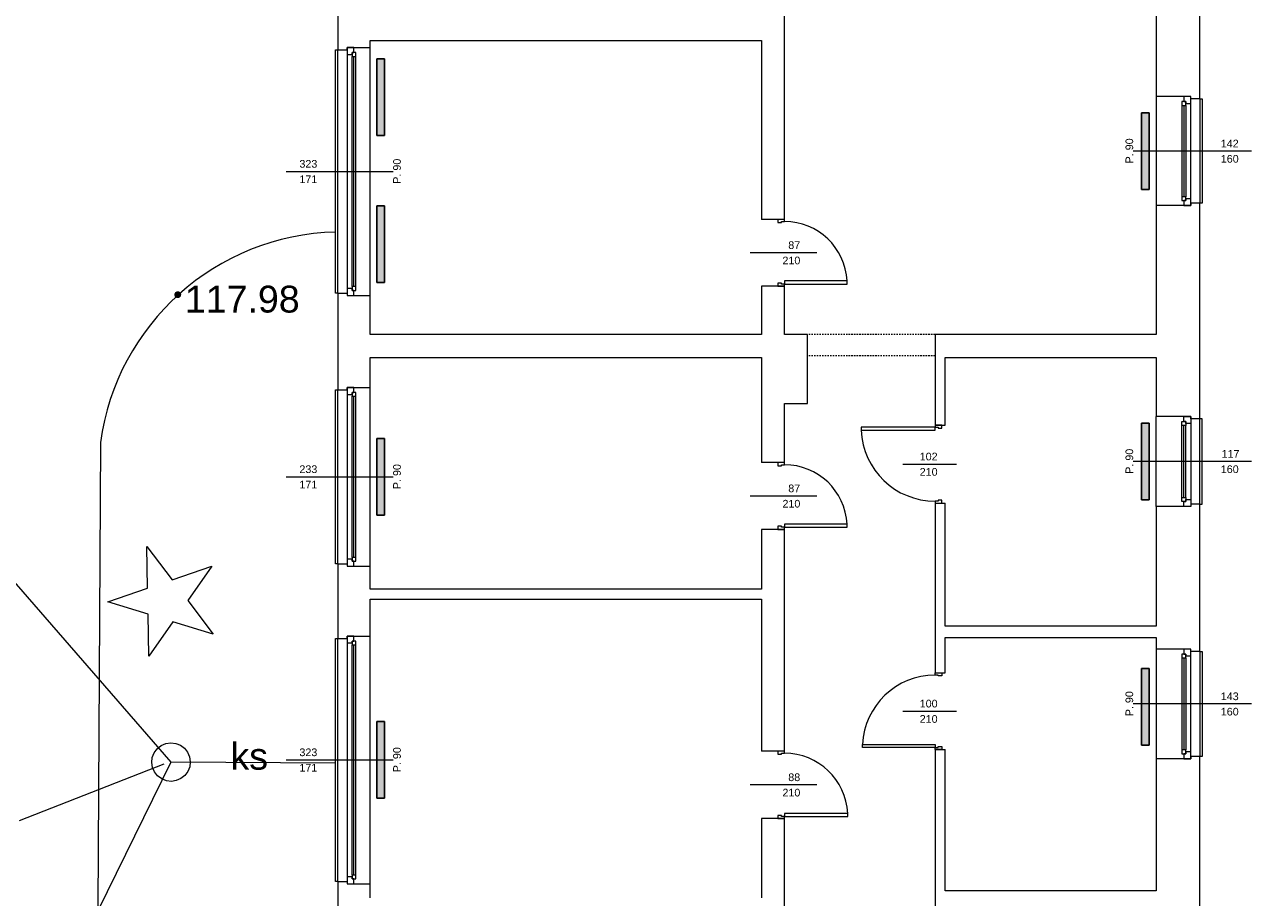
# Model space of a CAD drawing. Header units: millimetres. Extents: x 12683 to 90307, y 30842 to 62253.
# Tile 71 of 152: x 51251 to 52850, y 39525 to 40663. Entities that reach past the tile are written whole.
import ezdxf
from ezdxf.enums import TextEntityAlignment as Align

# ---------------------------------------------------------------- set-up
doc = ezdxf.new("R2010")
doc.units = ezdxf.units.MM
doc.header["$LTSCALE"] = 0.6
doc.linetypes.add('CIEPLA', pattern=[5.7625, 3.175, -2.5875])
for name, color, linetype, lineweight in [('zzz_podklady_drzwi_opisy', 252, 'Continuous', 15), ('zzz_podklady_konstrukcja', 252, 'CIEPLA', 15), ('zzz_podklady_okna_opisy', 252, 'Continuous', 15), ('zzz_podklady_sciany', 252, 'Continuous', 15), ('zzzz_mapa', 252, 'Continuous', 15)]:
    doc.layers.add(name, color=color, linetype=linetype, lineweight=lineweight)
doc.layers.add('zzz_podklady_grzejniki_ist', color=252, linetype='Continuous')
doc.styles.add('Arial', font='arial.ttf')
doc.styles.add('GENERATED_STYLE_1', font='ARIAL.TTF')

msp = doc.modelspace()

# ---------------------------------------------------------------- hatches: boundary and pattern name
at = {"layer": 'zzz_podklady_grzejniki_ist'}
for points in [[(51710.5, 40518), (51720.5, 40518), (51720.5, 40618), (51710.5, 40618)], [(52706.5, 40447.7), (52716.5, 40447.7), (52716.5, 40547.7), (52706.5, 40547.7)], [(51710.5, 40326.3), (51720.5, 40326.3), (51720.5, 40426.3), (51710.5, 40426.3)], [(52706.5, 40043.2), (52716.5, 40043.2), (52716.5, 40143.2), (52706.5, 40143.2)], [(51710.5, 40023.2), (51720.5, 40023.2), (51720.5, 40123.2), (51710.5, 40123.2)], [(52706.5, 39723.3), (52716.5, 39723.3), (52716.5, 39823.3), (52706.5, 39823.3)], [(51710.5, 39654.2), (51720.5, 39654.2), (51720.5, 39754.2), (51710.5, 39754.2)]]:
    msp.add_hatch(color=256, dxfattribs=at).paths.add_polyline_path(points, flags=0)
at = {"layer": 'zzzz_mapa'}
msp.add_hatch(color=256, dxfattribs=at).paths.add_polyline_path([(51450.9, 40315.1), (51449.8, 40314.9), (51448.7, 40314.4), (51447.8, 40313.7), (51447.1, 40312.7), (51446.7, 40311.6), (51446.5, 40310.5), (51446.7, 40309.3), (51447.2, 40308.2), (51447.9, 40307.3), (51448.9, 40306.6), (51450, 40306.2), (51451.2, 40306.1), (51452.3, 40306.3), (51453.4, 40306.7), (51454.3, 40307.5), (51455, 40308.4), (51455.4, 40309.5), (51455.5, 40310.7), (51455.4, 40311.8), (51454.9, 40312.9), (51454.2, 40313.8), (51453.2, 40314.5), (51452.1, 40314.9)])

# ---------------------------------------------------------------- linework, layer by layer
at = {"layer": 'zzz_podklady_drzwi_opisy'}
for p, q in [((52241.5, 40408.7), (52232.5, 40408.7)), ((52232.5, 40408.7), (52232.5, 40404.7)), ((52241.5, 40408.7), (52232.5, 40408.7)), ((52241.5, 40408.7), (52232.5, 40408.7)), ((52232.5, 40404.7), (52237.5, 40404.7)), ((52237.5, 40404.7), (52237.5, 40405.9)), ((52237.5, 40405.9), (52241.5, 40405.9)), ((52241.5, 40405.9), (52241.5, 40408.7)), ((52283.6, 40365.2), (52196.5, 40365.2)), ((52237.5, 40325.7), (52232.5, 40325.7)), ((52232.5, 40325.7), (52232.5, 40321.7)), ((52237.5, 40324.5), (52237.5, 40325.7)), ((52241.5, 40324.5), (52237.5, 40324.5)), ((52322.9, 40328.5), (52241.5, 40328.5)), ((52241.5, 40328.5), (52241.5, 40324.5)), ((52241.5, 40321.7), (52241.5, 40324.5)), ((52241.5, 40324.5), (52322.9, 40324.5)), ((52322.9, 40324.5), (52322.9, 40328.5)), ((52241.5, 40321.7), (52232.5, 40321.7)), ((52232.5, 40321.7), (52241.5, 40321.7)), ((52241.5, 40321.7), (52232.5, 40321.7)), ((52437.5, 40137.9), (52341.1, 40137.9)), ((52341.1, 40137.9), (52341.1, 40133.9)), ((52341.1, 40133.9), (52437.5, 40133.9)), ((52437.5, 40140.7), (52446.5, 40140.7)), ((52437.5, 40140.7), (52437.5, 40137.9)), ((52446.5, 40140.7), (52437.5, 40140.7)), ((52437.5, 40140.7), (52446.5, 40140.7)), ((52437.5, 40137.9), (52441.5, 40137.9)), ((52437.5, 40133.9), (52437.5, 40137.9)), ((52441.5, 40137.9), (52441.5, 40136.7)), ((52441.5, 40136.7), (52446.5, 40136.7)), ((52446.5, 40136.7), (52446.5, 40140.7)), ((52241.5, 40091.7), (52232.5, 40091.7)), ((52232.5, 40091.7), (52232.5, 40087.7)), ((52241.5, 40091.7), (52232.5, 40091.7)), ((52241.5, 40091.7), (52232.5, 40091.7)), ((52232.5, 40087.7), (52237.5, 40087.7)), ((52237.5, 40087.7), (52237.5, 40088.9)), ((52237.5, 40088.9), (52241.5, 40088.9)), ((52241.5, 40088.9), (52241.5, 40091.7)), ((52395.4, 40089.7), (52465.5, 40089.7)), ((52283.6, 40048.2), (52196.5, 40048.2)), ((52441.5, 40041.5), (52437.5, 40041.5)), ((52437.5, 40041.5), (52437.5, 40038.7)), ((52437.5, 40038.7), (52446.5, 40038.7)), ((52437.5, 40038.7), (52446.5, 40038.7)), ((52437.5, 40038.7), (52446.5, 40038.7)), ((52446.5, 40042.7), (52441.5, 40042.7)), ((52441.5, 40042.7), (52441.5, 40041.5)), ((52446.5, 40038.7), (52446.5, 40042.7)), ((52237.5, 40008.7), (52232.5, 40008.7)), ((52232.5, 40008.7), (52232.5, 40004.7)), ((52241.5, 40004.7), (52232.5, 40004.7)), ((52232.5, 40004.7), (52241.5, 40004.7)), ((52241.5, 40004.7), (52232.5, 40004.7)), ((52237.5, 40007.5), (52237.5, 40008.7)), ((52241.5, 40007.5), (52237.5, 40007.5)), ((52322.9, 40011.5), (52241.5, 40011.5)), ((52241.5, 40011.5), (52241.5, 40007.5)), ((52241.5, 40004.7), (52241.5, 40007.5)), ((52241.5, 40007.5), (52322.9, 40007.5)), ((52322.9, 40007.5), (52322.9, 40011.5)), ((52437.5, 39817.7), (52446.5, 39817.7)), ((52437.5, 39814.9), (52437.5, 39817.7)), ((52437.5, 39817.7), (52446.5, 39817.7)), ((52437.5, 39817.7), (52446.5, 39817.7)), ((52441.5, 39814.9), (52437.5, 39814.9)), ((52441.5, 39813.7), (52441.5, 39814.9)), ((52446.5, 39813.7), (52441.5, 39813.7)), ((52446.5, 39817.7), (52446.5, 39813.7)), ((52395.4, 39767.7), (52465.5, 39767.7)), ((52241.5, 39715.7), (52232.5, 39715.7)), ((52232.5, 39715.7), (52232.5, 39711.7)), ((52241.5, 39715.7), (52232.5, 39715.7)), ((52241.5, 39715.7), (52232.5, 39715.7)), ((52241.5, 39712.9), (52241.5, 39715.7)), ((52343.1, 39720.5), (52343.1, 39724.5)), ((52343.1, 39724.5), (52437.5, 39724.5)), ((52437.5, 39720.5), (52343.1, 39720.5)), ((52437.5, 39724.5), (52437.5, 39720.5)), ((52437.5, 39717.7), (52437.5, 39720.5)), ((52437.5, 39720.5), (52441.5, 39720.5)), ((52437.5, 39717.7), (52446.5, 39717.7)), ((52446.5, 39717.7), (52437.5, 39717.7)), ((52437.5, 39717.7), (52446.5, 39717.7)), ((52441.5, 39720.5), (52441.5, 39721.7)), ((52441.5, 39721.7), (52446.5, 39721.7)), ((52446.5, 39721.7), (52446.5, 39717.7)), ((52232.5, 39711.7), (52237.5, 39711.7)), ((52237.5, 39711.7), (52237.5, 39712.9)), ((52237.5, 39712.9), (52241.5, 39712.9)), ((52283.6, 39671.7), (52196.5, 39671.7)), ((52237.5, 39631.7), (52232.5, 39631.7)), ((52232.5, 39631.7), (52232.5, 39627.7)), ((52241.5, 39627.7), (52232.5, 39627.7)), ((52232.5, 39627.7), (52241.5, 39627.7)), ((52241.5, 39627.7), (52232.5, 39627.7)), ((52237.5, 39630.5), (52237.5, 39631.7)), ((52241.5, 39630.5), (52237.5, 39630.5)), ((52323.9, 39634.5), (52241.5, 39634.5)), ((52241.5, 39634.5), (52241.5, 39630.5)), ((52241.5, 39627.7), (52241.5, 39630.5)), ((52241.5, 39630.5), (52323.9, 39630.5)), ((52323.9, 39630.5), (52323.9, 39634.5))]:
    msp.add_line(p, q, dxfattribs=at)
for centre, radius, start, end in [((52241.5, 40324.5), 81.4, 2.8167, 90), ((52437.5, 40137.9), 96.4, 182.3781, 270), ((52241.5, 40007.5), 81.4, 2.8167, 90), ((52437.5, 39720.5), 94.4, 90, 177.5715), ((52241.5, 39630.5), 82.4, 2.7824, 90)]:
    msp.add_arc(centre, radius, start, end, dxfattribs=at)
at = {"layer": 'zzz_podklady_grzejniki_ist'}
for p, q in [((51710.5, 40618), (51720.5, 40618)), ((51710.5, 40618), (51710.5, 40518)), ((51720.5, 40618), (51720.5, 40518)), ((52706.5, 40547.7), (52716.5, 40547.7)), ((52706.5, 40547.7), (52706.5, 40447.7)), ((52716.5, 40547.7), (52716.5, 40447.7)), ((51720.5, 40518), (51710.5, 40518)), ((52716.5, 40447.7), (52706.5, 40447.7)), ((51710.5, 40426.3), (51720.5, 40426.3)), ((51710.5, 40426.3), (51710.5, 40326.3)), ((51720.5, 40426.3), (51720.5, 40326.3)), ((51720.5, 40326.3), (51710.5, 40326.3)), ((52706.5, 40143.2), (52716.5, 40143.2)), ((52706.5, 40143.2), (52706.5, 40043.2)), ((52716.5, 40143.2), (52716.5, 40043.2)), ((51710.5, 40123.2), (51720.5, 40123.2)), ((51710.5, 40123.2), (51710.5, 40023.2)), ((51720.5, 40123.2), (51720.5, 40023.2)), ((52716.5, 40043.2), (52706.5, 40043.2)), ((51720.5, 40023.2), (51710.5, 40023.2)), ((52706.5, 39823.3), (52716.5, 39823.3)), ((52706.5, 39823.3), (52706.5, 39723.3)), ((52716.5, 39823.3), (52716.5, 39723.3)), ((51710.5, 39754.2), (51720.5, 39754.2)), ((51710.5, 39754.2), (51710.5, 39654.2)), ((51720.5, 39754.2), (51720.5, 39654.2)), ((52716.5, 39723.3), (52706.5, 39723.3)), ((51720.5, 39654.2), (51710.5, 39654.2))]:
    msp.add_line(p, q, dxfattribs=at)
at = {"layer": 'zzz_podklady_konstrukcja'}
for p, q in [((52437.5, 40258.7), (52271.5, 40258.7)), ((52437.5, 40230.7), (52271.5, 40230.7))]:
    msp.add_line(p, q, dxfattribs=at)
at = {"layer": 'zzz_podklady_sciany'}
for p, q in [((52725.5, 40977.7), (52725.5, 40568.7)), ((52782.5, 40565.7), (52782.5, 40977.7)), ((51659.5, 40683.7), (51659.5, 40629.7)), ((52241.5, 40408.7), (52241.5, 40683.7)), ((51656.5, 40312.7), (51656.5, 40629.7)), ((51656.5, 40629.7), (51659.5, 40629.7)), ((51659.5, 40629.7), (51671.5, 40629.7)), ((51659.5, 40312.7), (51659.5, 40629.7)), ((51671.5, 40629.7), (51671.5, 40632.7)), ((51671.5, 40632.7), (51680.5, 40632.7)), ((51680.5, 40632.7), (51671.5, 40632.7)), ((51671.5, 40632.7), (51680.5, 40632.7)), ((51680.5, 40632.7), (51701.5, 40632.7)), ((51701.5, 40632.7), (51701.5, 40641.7)), ((51701.5, 40641.7), (52211.5, 40641.7)), ((51701.5, 40309.7), (51701.5, 40632.7)), ((51701.5, 40309.7), (51701.5, 40632.7)), ((52211.5, 40641.7), (52211.5, 40408.7)), ((52761.5, 40568.7), (52725.5, 40568.7)), ((52725.5, 40568.7), (52725.5, 40426.7)), ((52725.5, 40568.7), (52725.5, 40426.7)), ((52770.5, 40568.7), (52761.5, 40568.7)), ((52770.5, 40568.7), (52761.5, 40568.7)), ((52770.5, 40568.7), (52761.5, 40568.7)), ((52770.5, 40565.7), (52770.5, 40568.7)), ((52782.5, 40565.7), (52770.5, 40565.7)), ((52782.5, 40565.7), (52782.5, 40429.7)), ((52782.5, 40565.7), (52785.5, 40565.7)), ((52785.5, 40565.7), (52785.5, 40429.7)), ((52761.5, 40426.7), (52725.5, 40426.7)), ((52725.5, 40426.7), (52725.5, 40258.7)), ((52770.5, 40426.7), (52761.5, 40426.7)), ((52761.5, 40426.7), (52770.5, 40426.7)), ((52770.5, 40426.7), (52761.5, 40426.7)), ((52782.5, 40429.7), (52770.5, 40429.7)), ((52770.5, 40429.7), (52770.5, 40426.7)), ((52782.5, 40148.7), (52782.5, 40429.7)), ((52785.5, 40429.7), (52782.5, 40429.7)), ((52241.5, 40408.7), (52211.5, 40408.7)), ((51659.5, 40312.7), (51656.5, 40312.7)), ((51659.5, 40312.7), (51671.5, 40312.7)), ((51659.5, 40312.7), (51659.5, 40186.7)), ((51671.5, 40312.7), (51671.5, 40309.7)), ((51671.5, 40309.7), (51680.5, 40309.7)), ((51671.5, 40309.7), (51680.5, 40309.7)), ((51671.5, 40309.7), (51680.5, 40309.7)), ((51680.5, 40309.7), (51701.5, 40309.7)), ((51701.5, 40258.7), (51701.5, 40309.7)), ((52241.5, 40321.7), (52211.5, 40321.7)), ((52211.5, 40321.7), (52211.5, 40258.7)), ((52241.5, 40258.7), (52241.5, 40321.7)), ((52211.5, 40258.7), (51701.5, 40258.7)), ((52271.5, 40258.7), (52241.5, 40258.7)), ((52271.5, 40168.7), (52271.5, 40258.7)), ((52725.5, 40258.7), (52437.5, 40258.7)), ((52437.5, 40258.7), (52437.5, 40140.7)), ((51701.5, 40189.7), (51701.5, 40228.7)), ((51701.5, 40228.7), (52211.5, 40228.7)), ((52211.5, 40228.7), (52211.5, 40168.7)), ((52450.5, 40228.7), (52725.5, 40228.7)), ((52450.5, 40140.7), (52450.5, 40228.7)), ((52725.5, 40228.7), (52725.5, 40151.7)), ((51656.5, 39959.7), (51656.5, 40186.7)), ((51656.5, 40186.7), (51659.5, 40186.7)), ((51659.5, 40186.7), (51671.5, 40186.7)), ((51659.5, 39959.7), (51659.5, 40186.7)), ((51671.5, 40186.7), (51671.5, 40189.7)), ((51671.5, 40189.7), (51680.5, 40189.7)), ((51680.5, 40189.7), (51671.5, 40189.7)), ((51671.5, 40189.7), (51680.5, 40189.7)), ((51680.5, 40189.7), (51701.5, 40189.7)), ((51701.5, 39956.7), (51701.5, 40189.7)), ((51701.5, 39956.7), (51701.5, 40189.7)), ((52211.5, 40168.7), (52211.5, 40091.7)), ((52241.5, 40168.7), (52271.5, 40168.7)), ((52241.5, 40091.7), (52241.5, 40168.7)), ((52761.5, 40151.7), (52725.5, 40151.7)), ((52725.5, 40034.7), (52725.5, 40151.7)), ((52725.5, 40034.7), (52725.5, 40151.7)), ((52770.5, 40151.7), (52761.5, 40151.7)), ((52761.5, 40151.7), (52770.5, 40151.7)), ((52770.5, 40151.7), (52761.5, 40151.7)), ((52770.5, 40148.7), (52770.5, 40151.7)), ((52782.5, 40148.7), (52770.5, 40148.7)), ((52782.5, 40037.7), (52782.5, 40148.7)), ((52785.5, 40148.7), (52782.5, 40148.7)), ((52785.5, 40037.7), (52785.5, 40148.7)), ((52437.5, 40140.7), (52450.5, 40140.7)), ((52241.5, 40091.7), (52211.5, 40091.7)), ((52437.5, 40038.7), (52450.5, 40038.7)), ((52437.5, 40038.7), (52437.5, 39817.7)), ((52450.5, 39878.7), (52450.5, 40038.7)), ((52782.5, 40037.7), (52770.5, 40037.7)), ((52770.5, 40037.7), (52770.5, 40034.7)), ((52782.5, 39845.7), (52782.5, 40037.7)), ((52782.5, 40037.7), (52785.5, 40037.7)), ((52761.5, 40034.7), (52725.5, 40034.7)), ((52725.5, 40034.7), (52725.5, 39878.7)), ((52770.5, 40034.7), (52761.5, 40034.7)), ((52770.5, 40034.7), (52761.5, 40034.7)), ((52770.5, 40034.7), (52761.5, 40034.7)), ((52241.5, 40004.7), (52211.5, 40004.7)), ((52211.5, 40004.7), (52211.5, 39926.7)), ((52241.5, 39715.7), (52241.5, 40004.7)), ((51659.5, 39959.7), (51656.5, 39959.7)), ((51659.5, 39959.7), (51671.5, 39959.7)), ((51659.5, 39959.7), (51659.5, 39862.7)), ((51671.5, 39959.7), (51671.5, 39956.7)), ((51671.5, 39956.7), (51680.5, 39956.7)), ((51671.5, 39956.7), (51680.5, 39956.7)), ((51671.5, 39956.7), (51680.5, 39956.7)), ((51680.5, 39956.7), (51701.5, 39956.7)), ((51701.5, 39926.7), (51701.5, 39956.7)), ((52211.5, 39926.7), (51701.5, 39926.7)), ((51701.5, 39865.7), (51701.5, 39913.7)), ((51701.5, 39913.7), (52211.5, 39913.7)), ((52211.5, 39913.7), (52211.5, 39715.7)), ((52725.5, 39878.7), (52450.5, 39878.7)), ((51656.5, 39545.7), (51656.5, 39862.7)), ((51656.5, 39862.7), (51659.5, 39862.7)), ((51659.5, 39862.7), (51671.5, 39862.7)), ((51659.5, 39545.7), (51659.5, 39862.7)), ((51671.5, 39862.7), (51671.5, 39865.7)), ((51671.5, 39865.7), (51680.5, 39865.7)), ((51680.5, 39865.7), (51671.5, 39865.7)), ((51671.5, 39865.7), (51680.5, 39865.7)), ((51680.5, 39865.7), (51701.5, 39865.7)), ((51701.5, 39542.7), (51701.5, 39865.7)), ((51701.5, 39542.7), (51701.5, 39865.7)), ((52450.5, 39817.7), (52450.5, 39863.7)), ((52450.5, 39863.7), (52725.5, 39863.7)), ((52725.5, 39863.7), (52725.5, 39848.7)), ((52761.5, 39848.7), (52725.5, 39848.7)), ((52725.5, 39848.7), (52725.5, 39705.7)), ((52725.5, 39848.7), (52725.5, 39705.7)), ((52770.5, 39848.7), (52761.5, 39848.7)), ((52770.5, 39848.7), (52761.5, 39848.7)), ((52770.5, 39848.7), (52761.5, 39848.7)), ((52770.5, 39845.7), (52770.5, 39848.7)), ((52782.5, 39845.7), (52770.5, 39845.7)), ((52782.5, 39845.7), (52782.5, 39708.7)), ((52782.5, 39845.7), (52785.5, 39845.7)), ((52785.5, 39845.7), (52785.5, 39708.7)), ((52437.5, 39817.7), (52450.5, 39817.7)), ((52241.5, 39715.7), (52211.5, 39715.7)), ((52437.5, 39717.7), (52450.5, 39717.7)), ((52437.5, 39717.7), (52437.5, 39328.7)), ((52450.5, 39533.7), (52450.5, 39717.7)), ((52761.5, 39705.7), (52725.5, 39705.7)), ((52725.5, 39705.7), (52725.5, 39533.7)), ((52770.5, 39705.7), (52761.5, 39705.7)), ((52761.5, 39705.7), (52770.5, 39705.7)), ((52770.5, 39705.7), (52761.5, 39705.7)), ((52782.5, 39708.7), (52770.5, 39708.7)), ((52770.5, 39708.7), (52770.5, 39705.7)), ((52782.5, 39249.7), (52782.5, 39708.7)), ((52785.5, 39708.7), (52782.5, 39708.7)), ((52241.5, 39627.7), (52211.5, 39627.7)), ((52211.5, 39627.7), (52211.5, 39524.7)), ((52241.5, 39469.7), (52241.5, 39627.7)), ((51659.5, 39545.7), (51656.5, 39545.7)), ((51659.5, 39545.7), (51671.5, 39545.7)), ((51659.5, 39545.7), (51659.5, 39500.7)), ((51671.5, 39545.7), (51671.5, 39542.7)), ((51671.5, 39542.7), (51680.5, 39542.7)), ((51671.5, 39542.7), (51680.5, 39542.7)), ((51671.5, 39542.7), (51680.5, 39542.7)), ((51680.5, 39542.7), (51701.5, 39542.7)), ((51701.5, 39524.7), (51701.5, 39542.7)), ((52725.5, 39533.7), (52450.5, 39533.7))]:
    msp.add_line(p, q, dxfattribs=at)
at = {"layer": 'zzzz_mapa'}
msp.add_line((51432.7, 39698.6, 16.2), (51244.4, 39624.9, 16.2), dxfattribs=at)
at = {"layer": 'zzzz_mapa', "elevation": -4}
for points in [[(50333.5, 40977.7), (51442.2, 39701.4), (50091.5, 36950.7)], [(51656.5, 39700.2), (51442.2, 39701.4)]]:
    msp.add_lwpolyline(points, dxfattribs=at)
at = {"layer": 'zzzz_mapa', "elevation": 12}
msp.add_lwpolyline([(51656.5, 40392.2, 0.368169), (51350.3, 40118), (51337.8, 37922.8), (51208.7, 37782.1)], format="xyb", dxfattribs=at)
at = {"layer": 'zzzz_mapa'}
for points, elevation in [([(51444.7, 39884.3), (51413.4, 39839.5), (51412.4, 39894.2), (51360.1, 39910.1), (51411.8, 39927.9), (51410.9, 39982.6), (51443.7, 39938.9), (51495.4, 39956.7), (51464.1, 39912), (51497, 39868.3)], -6), ([(51467.3, 39701.8), (51466.6, 39695.3), (51464.2, 39689.2), (51460.3, 39684), (51455.1, 39679.9), (51449.1, 39677.3), (51442.7, 39676.3), (51436.2, 39677.1), (51430.1, 39679.5), (51424.8, 39683.4), (51420.7, 39688.5), (51418.1, 39694.5), (51417.2, 39701), (51417.9, 39707.5), (51420.3, 39713.5), (51424.2, 39718.8), (51429.3, 39722.9), (51435.3, 39725.5), (51441.8, 39726.5), (51448.3, 39725.7), (51454.4, 39723.3), (51459.6, 39719.4), (51463.7, 39714.3), (51466.3, 39708.3)], -2)]:
    msp.add_lwpolyline(points, close=True, dxfattribs=dict(at, elevation=elevation))

# ---------------------------------------------------------------- texts
at = {"layer": 'zzz_podklady_drzwi_opisy', "char_height": 10, "attachment_point": 7, "style": 'GENERATED_STYLE_1'}
for s, insert in [('{87}', (52246.3, 40370)), ('{210}', (52238.7, 40350)), ('{102}', (52417.5, 40094.5)), ('{210}', (52417.5, 40074.5)), ('{87}', (52246.3, 40053)), ('{210}', (52238.7, 40033)), ('{100}', (52417.5, 39772.5)), ('{210}', (52417.5, 39752.5)), ('{88}', (52246.3, 39676.5)), ('{210}', (52238.7, 39656.5))]:
    msp.add_mtext(s, dxfattribs=dict(at, insert=insert))
at = {"layer": 'zzz_podklady_okna_opisy', "char_height": 10, "attachment_point": 7, "style": 'GENERATED_STYLE_1'}
for s, insert in [('{142}', (52809.7, 40502.6)), ('{323}', (51609.5, 40476)), ('{160}', (52809.7, 40482.5)), ('{171}', (51609.5, 40456.1)), ('{117}', (52810.7, 40098.1)), ('{233}', (51609.5, 40078)), ('{160}', (52809.7, 40078)), ('{171}', (51609.5, 40058.1)), ('{143}', (52809.7, 39782)), ('{160}', (52809.7, 39762)), ('{323}', (51609.5, 39709)), ('{171}', (51609.5, 39689.1))]:
    msp.add_mtext(s, dxfattribs=dict(at, insert=insert))
at = {"layer": 'zzz_podklady_okna_opisy', "char_height": 10, "attachment_point": 7, "rotation": 90, "style": 'GENERATED_STYLE_1'}
for insert in [(52695.7, 40481.7), (51741.7, 40455.2), (52695.7, 40077.2), (51741.7, 40057.2), (52695.7, 39761.2), (51741.7, 39688.2)]:
    msp.add_mtext('{P. 90}', dxfattribs=dict(at, insert=insert))
at = {"layer": 'zzzz_mapa', "style": 'Arial'}
msp.add_text('117.98', height=35, dxfattribs=at).set_placement((51460.3, 40287.3, 1093.1))
msp.add_text('ks', height=35, dxfattribs=at).set_placement((51544.1, 39691.5, 16.2), align=Align.CENTER)

# ---------------------------------------------------------------- next in the draw order: wipeouts: each hides what was drawn before it
at = {"ltscale": 12112.456041}
for points in [[(51683, 40621.2), (51678, 40621.2), (51678, 40623.7), (51671.5, 40623.7), (51671.5, 40318.7), (51678, 40318.7), (51678, 40321.2), (51683, 40321.2)], [(51683, 39854.2), (51678, 39854.2), (51678, 39856.7), (51671.5, 39856.7), (51671.5, 39551.7), (51678, 39551.7), (51678, 39554.2), (51683, 39554.2)]]:
    msp.add_wipeout(points, dxfattribs=at).dxf.layer = 'zzz_podklady_sciany'
at = {"ltscale": 4894.074331}
msp.add_wipeout([(52759, 40438.2), (52764, 40438.2), (52764, 40435.7), (52770.5, 40435.7), (52770.5, 40559.7), (52764, 40559.7), (52764, 40557.2), (52759, 40557.2)], dxfattribs=at).dxf.layer = 'zzz_podklady_sciany'
at = {"ltscale": 8518.601926}
msp.add_wipeout([(51683, 40178.2), (51678, 40178.2), (51678, 40180.7), (51671.5, 40180.7), (51671.5, 39965.7), (51678, 39965.7), (51678, 39968.2), (51683, 39968.2)], dxfattribs=at).dxf.layer = 'zzz_podklady_sciany'
at = {"ltscale": 3903.399094}
msp.add_wipeout([(52759, 40140.2), (52764, 40140.2), (52764, 40142.7), (52770.5, 40142.7), (52770.5, 40043.7), (52764, 40043.7), (52764, 40046.2), (52759, 40046.2)], dxfattribs=at).dxf.layer = 'zzz_podklady_sciany'
at = {"ltscale": 4933.779855}
msp.add_wipeout([(52759, 39717.2), (52764, 39717.2), (52764, 39714.7), (52770.5, 39714.7), (52770.5, 39839.7), (52764, 39839.7), (52764, 39837.2), (52759, 39837.2)], dxfattribs=at).dxf.layer = 'zzz_podklady_sciany'

# ---------------------------------------------------------------- next in the draw order: linework, layer by layer
at = {"layer": 'zzz_podklady_okna_opisy'}
for p, q in [((52849.6, 40497.7), (52695.5, 40497.7)), ((51592.4, 40471.2), (51731.5, 40471.2)), ((52849.6, 40093.2), (52695.5, 40093.2)), ((51592.4, 40073.2), (51731.5, 40073.2)), ((52849.6, 39777.2), (52695.5, 39777.2)), ((51592.4, 39704.2), (51731.5, 39704.2))]:
    msp.add_line(p, q, dxfattribs=at)
at = {"layer": 'zzz_podklady_sciany'}
for p, q in [((51671.5, 40632.7), (51671.5, 40623.7)), ((51671.5, 40629.7), (51671.5, 40632.7)), ((51680.5, 40626.2), (51680.5, 40632.7)), ((51671.5, 40623.7), (51678, 40623.7)), ((51671.5, 40623.7), (51671.5, 40318.7)), ((51678, 40623.7), (51678, 40626.2)), ((51678, 40626.2), (51680.5, 40626.2)), ((51678, 40626.2), (51678, 40621.2)), ((51683, 40626.2), (51678, 40626.2)), ((51678, 40321.2), (51678, 40621.2)), ((51678, 40621.2), (51683, 40621.2)), ((51680.5, 40321.2), (51680.5, 40621.2)), ((51683, 40621.2), (51683, 40626.2)), ((51683, 40321.2), (51683, 40621.2)), ((51683, 40321.2), (51683, 40621.2)), ((52761.5, 40568.7), (52761.5, 40562.2)), ((52770.5, 40559.7), (52770.5, 40568.7)), ((52770.5, 40565.7), (52770.5, 40568.7)), ((52759, 40562.2), (52759, 40557.2)), ((52764, 40562.2), (52759, 40562.2)), ((52759, 40557.2), (52759, 40438.2)), ((52759, 40557.2), (52759, 40438.2)), ((52759, 40557.2), (52764, 40557.2)), ((52761.5, 40562.2), (52764, 40562.2)), ((52761.5, 40557.2), (52761.5, 40438.2)), ((52764, 40562.2), (52764, 40559.7)), ((52764, 40557.2), (52764, 40562.2)), ((52764, 40559.7), (52770.5, 40559.7)), ((52764, 40557.2), (52764, 40438.2)), ((52770.5, 40435.7), (52770.5, 40559.7)), ((52764, 40438.2), (52759, 40438.2)), ((52759, 40438.2), (52759, 40433.2)), ((52764, 40433.2), (52764, 40438.2)), ((52770.5, 40435.7), (52764, 40435.7)), ((52764, 40435.7), (52764, 40433.2)), ((52770.5, 40426.7), (52770.5, 40435.7)), ((52759, 40433.2), (52764, 40433.2)), ((52764, 40433.2), (52761.5, 40433.2)), ((52761.5, 40433.2), (52761.5, 40426.7)), ((52770.5, 40429.7), (52770.5, 40426.7)), ((51678, 40318.7), (51671.5, 40318.7)), ((51671.5, 40318.7), (51671.5, 40309.7)), ((51671.5, 40312.7), (51671.5, 40309.7)), ((51683, 40321.2), (51678, 40321.2)), ((51678, 40321.2), (51678, 40316.2)), ((51678, 40316.2), (51678, 40318.7)), ((51680.5, 40316.2), (51678, 40316.2)), ((51678, 40316.2), (51683, 40316.2)), ((51680.5, 40309.7), (51680.5, 40316.2)), ((51683, 40316.2), (51683, 40321.2)), ((51671.5, 40189.7), (51671.5, 40180.7)), ((51671.5, 40186.7), (51671.5, 40189.7)), ((51671.5, 40180.7), (51678, 40180.7)), ((51671.5, 40180.7), (51671.5, 39965.7)), ((51678, 40180.7), (51678, 40183.2)), ((51678, 40183.2), (51680.5, 40183.2)), ((51678, 40183.2), (51678, 40178.2)), ((51683, 40183.2), (51678, 40183.2)), ((51680.5, 40183.2), (51680.5, 40189.7)), ((51683, 40178.2), (51683, 40183.2)), ((51678, 39968.2), (51678, 40178.2)), ((51678, 40178.2), (51683, 40178.2)), ((51680.5, 39968.2), (51680.5, 40178.2)), ((51683, 39968.2), (51683, 40178.2)), ((51683, 39968.2), (51683, 40178.2)), ((52761.5, 40145.2), (52761.5, 40151.7)), ((52770.5, 40151.7), (52770.5, 40142.7)), ((52770.5, 40148.7), (52770.5, 40151.7)), ((52759, 40140.2), (52759, 40145.2)), ((52759, 40145.2), (52764, 40145.2)), ((52759, 40046.2), (52759, 40140.2)), ((52759, 40046.2), (52759, 40140.2)), ((52764, 40140.2), (52759, 40140.2)), ((52764, 40145.2), (52761.5, 40145.2)), ((52761.5, 40046.2), (52761.5, 40140.2)), ((52764, 40142.7), (52764, 40145.2)), ((52764, 40145.2), (52764, 40140.2)), ((52770.5, 40142.7), (52764, 40142.7)), ((52764, 40046.2), (52764, 40140.2)), ((52770.5, 40142.7), (52770.5, 40043.7)), ((52759, 40041.2), (52759, 40046.2)), ((52759, 40046.2), (52764, 40046.2)), ((52764, 40041.2), (52759, 40041.2)), ((52761.5, 40034.7), (52761.5, 40041.2)), ((52761.5, 40041.2), (52764, 40041.2)), ((52764, 40046.2), (52764, 40041.2)), ((52764, 40041.2), (52764, 40043.7)), ((52764, 40043.7), (52770.5, 40043.7)), ((52770.5, 40043.7), (52770.5, 40034.7)), ((52770.5, 40037.7), (52770.5, 40034.7)), ((51678, 39965.7), (51671.5, 39965.7)), ((51671.5, 39965.7), (51671.5, 39956.7)), ((51671.5, 39959.7), (51671.5, 39956.7)), ((51683, 39968.2), (51678, 39968.2)), ((51678, 39968.2), (51678, 39963.2)), ((51678, 39963.2), (51678, 39965.7)), ((51680.5, 39963.2), (51678, 39963.2)), ((51678, 39963.2), (51683, 39963.2)), ((51680.5, 39956.7), (51680.5, 39963.2)), ((51683, 39963.2), (51683, 39968.2)), ((51671.5, 39865.7), (51671.5, 39856.7)), ((51671.5, 39862.7), (51671.5, 39865.7)), ((51680.5, 39859.2), (51680.5, 39865.7)), ((51671.5, 39856.7), (51678, 39856.7)), ((51671.5, 39856.7), (51671.5, 39551.7)), ((51678, 39856.7), (51678, 39859.2)), ((51678, 39859.2), (51680.5, 39859.2)), ((51678, 39859.2), (51678, 39854.2)), ((51683, 39859.2), (51678, 39859.2)), ((51678, 39554.2), (51678, 39854.2)), ((51678, 39854.2), (51683, 39854.2)), ((51680.5, 39554.2), (51680.5, 39854.2)), ((51683, 39854.2), (51683, 39859.2)), ((51683, 39554.2), (51683, 39854.2)), ((51683, 39554.2), (51683, 39854.2)), ((52761.5, 39848.7), (52761.5, 39842.2)), ((52770.5, 39839.7), (52770.5, 39848.7)), ((52770.5, 39845.7), (52770.5, 39848.7)), ((52759, 39842.2), (52759, 39837.2)), ((52764, 39842.2), (52759, 39842.2)), ((52759, 39837.2), (52759, 39717.2)), ((52759, 39837.2), (52759, 39717.2)), ((52759, 39837.2), (52764, 39837.2)), ((52761.5, 39842.2), (52764, 39842.2)), ((52761.5, 39837.2), (52761.5, 39717.2)), ((52764, 39842.2), (52764, 39839.7)), ((52764, 39837.2), (52764, 39842.2)), ((52764, 39839.7), (52770.5, 39839.7)), ((52764, 39837.2), (52764, 39717.2)), ((52770.5, 39714.7), (52770.5, 39839.7)), ((52764, 39717.2), (52759, 39717.2)), ((52759, 39717.2), (52759, 39712.2)), ((52764, 39712.2), (52764, 39717.2)), ((52759, 39712.2), (52764, 39712.2)), ((52764, 39712.2), (52761.5, 39712.2)), ((52761.5, 39712.2), (52761.5, 39705.7)), ((52770.5, 39714.7), (52764, 39714.7)), ((52764, 39714.7), (52764, 39712.2)), ((52770.5, 39705.7), (52770.5, 39714.7)), ((52770.5, 39708.7), (52770.5, 39705.7)), ((51678, 39551.7), (51671.5, 39551.7)), ((51671.5, 39551.7), (51671.5, 39542.7)), ((51671.5, 39545.7), (51671.5, 39542.7)), ((51683, 39554.2), (51678, 39554.2)), ((51678, 39554.2), (51678, 39549.2)), ((51678, 39549.2), (51678, 39551.7)), ((51680.5, 39549.2), (51678, 39549.2)), ((51678, 39549.2), (51683, 39549.2)), ((51680.5, 39542.7), (51680.5, 39549.2)), ((51683, 39549.2), (51683, 39554.2))]:
    msp.add_line(p, q, dxfattribs=at)

doc.saveas('drawing.dxf')
